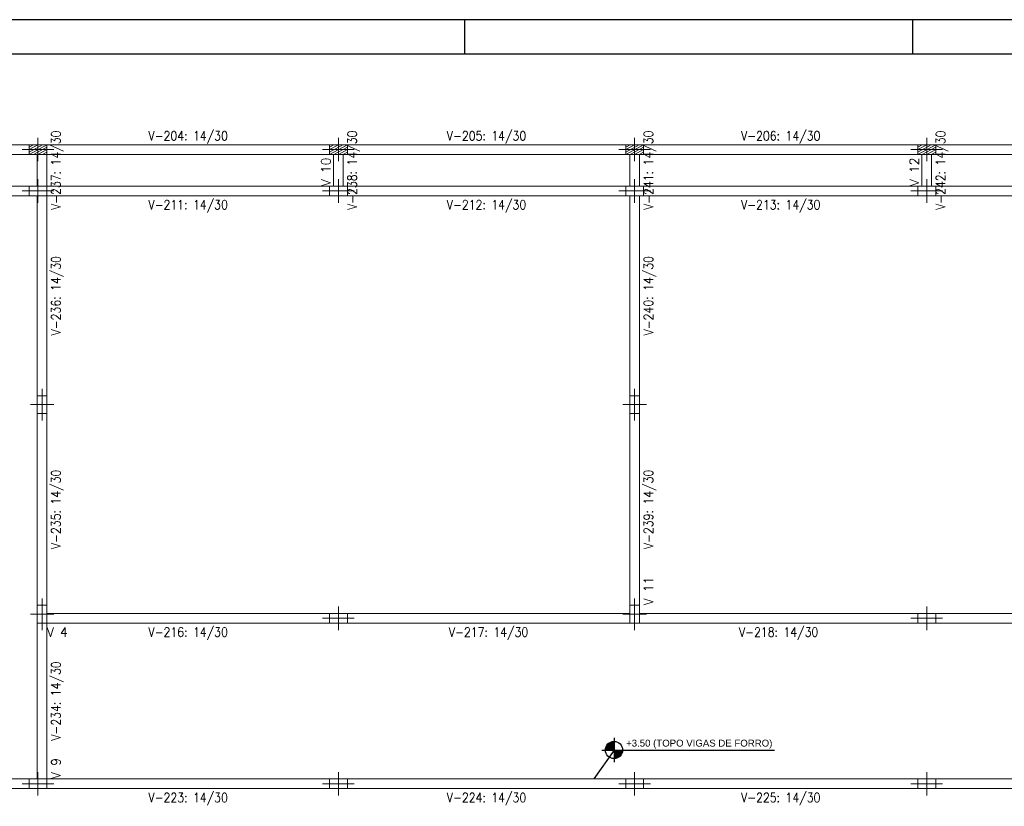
# Model space of a CAD drawing. Header units: millimetres. Extents: x -80 to 444, y 0 to 170.
# Tile 88 of 133: x 201 to 230, y 102 to 124. Entities that reach past the tile are written whole.
import ezdxf
from ezdxf.enums import TextEntityAlignment as Align

# ---------------------------------------------------------------- set-up
doc = ezdxf.new("R2010")
doc.units = ezdxf.units.MM
for name, color, linetype, lineweight in [('PILAR_EIXOS', 1, 'Continuous', 0), ('PILAR_HACH', 4, 'Continuous', 0), ('PILAR_RET', 2, 'Continuous', 9), ('VIG_DIM_VIGAS', 3, 'Continuous', 15), ('VIG_FACES', 5, 'Continuous', 9), ('VIG_REF_VIGAS', 3, 'Continuous', 0)]:
    doc.layers.add(name, color=color, linetype=linetype, lineweight=lineweight)
doc.styles.add('CYPETXT', font='romans', dxfattribs={"height": 0.2})
doc.styles.get("Standard").update_dxf_attribs({"font": 'arial.ttf'})

# ---------------------------------------------------------------- blocks, each defined once
blk = doc.blocks.new('EIXOS_DO_PILAR')
at = {"layer": 'PILAR_EIXOS'}
for p, q in [((0, -0.5), (0, 0.5)), ((-0.5, 0), (0.5, 0))]:
    blk.add_line(p, q, dxfattribs=at)
blk = doc.blocks.new('786921093-RAYADO_P70')
at = {"layer": 'PILAR_HACH'}
for p, q in [((-0.0026, -0.0014), (0.0026, 0.0014)), ((-0.0026, -0.0007), (0.0013, 0.0014)), ((-0.0026, 0), (0, 0.0014)), ((-0.0026, 0.0007), (-0.0013, 0.0014)), ((-0.0013, -0.0014), (0.0026, 0.0007)), ((0, -0.0014), (0.0026, 0)), ((0.0013, -0.0014), (0.0026, -0.0007))]:
    blk.add_line(p, q, dxfattribs=at)
blk = doc.blocks.new('786921093-RAYADO_P71')
at = {"layer": 'PILAR_HACH'}
for p, q in [((-0.0026, -0.0014), (0.0026, 0.0014)), ((-0.0026, -0.0007), (0.0013, 0.0014)), ((-0.0026, 0), (0, 0.0014)), ((-0.0026, 0.0007), (-0.0013, 0.0014)), ((-0.0013, -0.0014), (0.0026, 0.0007)), ((0, -0.0014), (0.0026, 0)), ((0.0013, -0.0014), (0.0026, -0.0007))]:
    blk.add_line(p, q, dxfattribs=at)
blk = doc.blocks.new('786921093-RAYADO_P72')
at = {"layer": 'PILAR_HACH'}
for p, q in [((-0.0026, -0.0014), (0.0026, 0.0014)), ((-0.0026, -0.0007), (0.0013, 0.0014)), ((-0.0026, 0), (0, 0.0014)), ((-0.0026, 0.0007), (-0.0013, 0.0014)), ((-0.0013, -0.0014), (0.0026, 0.0007)), ((0, -0.0014), (0.0026, 0)), ((0.0013, -0.0014), (0.0026, -0.0007))]:
    blk.add_line(p, q, dxfattribs=at)
blk = doc.blocks.new('786921093-RAYADO_P73')
at = {"layer": 'PILAR_HACH'}
for p, q in [((-0.0026, -0.0014), (0.0026, 0.0014)), ((-0.0026, -0.0007), (0.0013, 0.0014)), ((-0.0026, 0), (0, 0.0014)), ((-0.0026, 0.0007), (-0.0013, 0.0014)), ((-0.0013, -0.0014), (0.0026, 0.0007)), ((0, -0.0014), (0.0026, 0)), ((0.0013, -0.0014), (0.0026, -0.0007))]:
    blk.add_line(p, q, dxfattribs=at)

msp = doc.modelspace()

# ---------------------------------------------------------------- hatches: boundary and pattern name
h = msp.add_hatch(color=1)
h.dxf.hatch_style = 1
h.paths.add_polyline_path([(218.4294, 103.2089), (218.4294, 103.4589, 0.4142136), (218.1794, 103.2089)])
h = msp.add_hatch(color=1)
h.dxf.hatch_style = 1
h.paths.add_polyline_path([(218.4294, 102.9589, 0.4142136), (218.6794, 103.2089), (218.4294, 103.2089)])

# ---------------------------------------------------------------- linework, layer by layer
at = {"color": 1}
for p, q in [((214.1, 123.4), (214.1, 124.4)), ((227.1, 123.4), (227.1, 124.4))]:
    msp.add_line(p, q, dxfattribs=at)
at = {"color": 2}
for p, q in [((218.4294, 103.5589), (218.4294, 102.8589)), ((218.4294, 103.2089), (217.8424, 102.3705)), ((218.0794, 103.2089), (223.0824, 103.2089))]:
    msp.add_line(p, q, dxfattribs=at)
msp.add_lwpolyline([(180, 124.4), (180, 65), (264.1, 65), (264.1, 124.4)], close=True, dxfattribs=at)
at = {"color": 6}
msp.add_lwpolyline([(182.5, 123.4), (182.5, 66), (263.1, 66), (263.1, 123.4)], close=True, dxfattribs=at)
at = {"color": 2}
msp.add_circle((218.4294, 103.2089), 0.25, dxfattribs=at)
at = {"layer": 'PILAR_RET'}
for points in [[(201.4478, 120.4905), (201.9678, 120.4905), (201.9678, 120.7705), (201.4478, 120.7705), (201.4478, 120.4905)], [(210.1678, 120.4905), (210.6878, 120.4905), (210.6878, 120.7705), (210.1678, 120.7705), (210.1678, 120.4905)], [(218.7678, 120.4905), (219.2878, 120.4905), (219.2878, 120.7705), (218.7678, 120.7705), (218.7678, 120.4905)], [(227.2478, 120.4905), (227.7678, 120.4905), (227.7678, 120.7705), (227.2478, 120.7705), (227.2478, 120.4905)], [(201.4478, 119.2905), (201.9678, 119.2905), (201.9678, 119.5705), (201.4478, 119.5705), (201.4478, 119.2905)], [(210.1678, 119.2905), (210.6878, 119.2905), (210.6878, 119.5705), (210.1678, 119.5705), (210.1678, 119.2905)], [(218.7678, 119.2905), (219.2878, 119.2905), (219.2878, 119.5705), (218.7678, 119.5705), (218.7678, 119.2905)], [(227.2478, 119.2905), (227.7678, 119.2905), (227.7678, 119.5705), (227.2478, 119.5705), (227.2478, 119.2905)], [(201.6878, 112.9705), (201.9678, 112.9705), (201.9678, 113.4905), (201.6878, 113.4905), (201.6878, 112.9705)], [(218.8878, 112.9705), (219.1678, 112.9705), (219.1678, 113.4905), (218.8878, 113.4905), (218.8878, 112.9705)], [(201.6878, 106.8905), (201.9678, 106.8905), (201.9678, 107.4105), (201.6878, 107.4105), (201.6878, 106.8905)], [(218.8878, 106.8905), (219.1678, 106.8905), (219.1678, 107.4105), (218.8878, 107.4105), (218.8878, 106.8905)], [(210.1678, 106.8905), (210.6878, 106.8905), (210.6878, 107.1705), (210.1678, 107.1705), (210.1678, 106.8905)], [(227.2478, 106.8905), (227.7678, 106.8905), (227.7678, 107.1705), (227.2478, 107.1705), (227.2478, 106.8905)], [(201.4478, 102.0905), (201.9678, 102.0905), (201.9678, 102.3705), (201.4478, 102.3705), (201.4478, 102.0905)], [(210.1678, 102.0905), (210.6878, 102.0905), (210.6878, 102.3705), (210.1678, 102.3705), (210.1678, 102.0905)], [(218.7678, 102.0905), (219.2878, 102.0905), (219.2878, 102.3705), (218.7678, 102.3705), (218.7678, 102.0905)], [(227.2478, 102.0905), (227.7678, 102.0905), (227.7678, 102.3705), (227.2478, 102.3705), (227.2478, 102.0905)]]:
    msp.add_lwpolyline(points, close=True, dxfattribs=at)
at = {"layer": 'VIG_FACES'}
for p, q in [((195.8878, 120.7705), (201.4478, 120.7705)), ((201.9678, 120.7705), (210.1678, 120.7705)), ((210.6878, 120.7705), (218.7678, 120.7705)), ((219.2878, 120.7705), (227.2478, 120.7705)), ((227.7678, 120.7705), (235.8478, 120.7705)), ((195.8878, 120.4905), (201.4478, 120.4905)), ((201.6878, 119.5705), (201.6878, 120.4905)), ((201.9678, 120.4905), (210.1678, 120.4905)), ((201.9678, 119.5705), (201.9678, 120.4905)), ((210.2878, 119.5705), (210.2878, 120.4905)), ((210.5678, 119.5705), (210.5678, 120.4905)), ((210.6878, 120.4905), (218.7678, 120.4905)), ((218.8878, 119.5705), (218.8878, 120.4905)), ((219.1678, 119.5705), (219.1678, 120.4905)), ((219.2878, 120.4905), (227.2478, 120.4905)), ((227.3678, 119.5705), (227.3678, 120.4905)), ((227.6478, 119.5705), (227.6478, 120.4905)), ((227.7678, 120.4905), (235.8478, 120.4905)), ((195.8878, 119.5705), (201.4478, 119.5705)), ((201.9678, 119.5705), (210.1678, 119.5705)), ((210.6878, 119.5705), (218.7678, 119.5705)), ((219.2878, 119.5705), (227.2478, 119.5705)), ((227.7678, 119.5705), (235.8478, 119.5705)), ((195.8878, 119.2905), (201.4478, 119.2905)), ((201.6878, 113.4905), (201.6878, 119.2905)), ((201.9678, 119.2905), (210.1678, 119.2905)), ((201.9678, 113.4905), (201.9678, 119.2905)), ((210.6878, 119.2905), (218.7678, 119.2905)), ((218.8878, 113.4905), (218.8878, 119.2905)), ((219.1678, 113.4905), (219.1678, 119.2905)), ((219.2878, 119.2905), (227.2478, 119.2905)), ((227.7678, 119.2905), (235.8478, 119.2905)), ((201.6878, 107.4105), (201.6878, 112.9705)), ((201.9678, 107.4105), (201.9678, 112.9705)), ((218.8878, 107.4105), (218.8878, 112.9705)), ((219.1678, 107.4105), (219.1678, 112.9705)), ((201.9678, 107.1705), (210.1678, 107.1705)), ((210.6878, 107.1705), (218.8878, 107.1705)), ((219.1678, 107.1705), (227.2478, 107.1705)), ((227.7678, 107.1705), (236.0878, 107.1705)), ((201.6878, 102.3705), (201.6878, 106.8905)), ((201.9678, 102.3705), (201.9678, 106.8905)), ((201.9678, 106.8905), (210.1678, 106.8905)), ((210.6878, 106.8905), (218.8878, 106.8905)), ((219.1678, 106.8905), (227.2478, 106.8905)), ((227.7678, 106.8905), (236.0878, 106.8905)), ((195.8878, 102.3705), (201.4478, 102.3705)), ((201.9678, 102.3705), (210.1678, 102.3705)), ((210.6878, 102.3705), (218.7678, 102.3705)), ((219.2878, 102.3705), (227.2478, 102.3705)), ((227.7678, 102.3705), (235.8478, 102.3705)), ((195.8878, 102.0905), (201.4478, 102.0905)), ((201.9678, 102.0905), (210.1678, 102.0905)), ((210.6878, 102.0905), (218.7678, 102.0905)), ((219.2878, 102.0905), (227.2478, 102.0905)), ((227.7678, 102.0905), (235.8478, 102.0905))]:
    msp.add_line(p, q, dxfattribs=at)

# ---------------------------------------------------------------- block references
at = {"layer": 'PILAR_EIXOS', "zscale": 2}
for p, xscale, yscale in [((201.7078, 120.6305), 0.92, 0.68), ((210.4278, 120.6305), 0.92, 0.68), ((219.0278, 120.6305), 0.92, 0.68), ((227.5078, 120.6305), 0.92, 0.68), ((201.7078, 119.4305), 0.92, 0.68), ((210.4278, 119.4305), 0.92, 0.68), ((219.0278, 119.4305), 0.92, 0.68), ((227.5078, 119.4305), 0.92, 0.68), ((201.8278, 113.2305), 0.68, 0.92), ((219.0278, 113.2305), 0.68, 0.92), ((201.8278, 107.1505), 0.68, 0.92), ((219.0278, 107.1505), 0.68, 0.92), ((210.4278, 107.0305), 0.92, 0.68), ((227.5078, 107.0305), 0.92, 0.68), ((201.7078, 102.2305), 0.92, 0.68), ((210.4278, 102.2305), 0.92, 0.68), ((219.0278, 102.2305), 0.92, 0.68), ((227.5078, 102.2305), 0.92, 0.68)]:
    msp.add_blockref('EIXOS_DO_PILAR', p, dxfattribs=dict(at, xscale=xscale, yscale=yscale))
at = {"layer": 'PILAR_HACH', "xscale": 100, "yscale": 100, "zscale": 100}
for name, p in [('786921093-RAYADO_P70', (201.7078, 120.6305)), ('786921093-RAYADO_P71', (210.4278, 120.6305)), ('786921093-RAYADO_P72', (219.0278, 120.6305)), ('786921093-RAYADO_P73', (227.5078, 120.6305))]:
    msp.add_blockref(name, p, dxfattribs=at)

# ---------------------------------------------------------------- texts
at = {"color": 2}
msp.add_text('+3.50 (TOPO VIGAS DE FORRO)', height=0.2, dxfattribs=at).set_placement((218.7794, 103.3089))
at = {"layer": 'VIG_DIM_VIGAS', "style": 'CYPETXT', "width": 0.775385}
for s, p, p2 in [('V-204: 14/30', (204.9158, 120.8972), (207.2198, 120.8972)), ('V-205: 14/30', (213.5758, 120.8972), (215.8798, 120.8972)), ('V-206: 14/30', (222.1158, 120.8972), (224.4198, 120.8972)), ('V-211: 14/30', (204.9158, 118.8972), (207.2198, 118.8972)), ('V-212: 14/30', (213.5758, 118.8972), (215.8798, 118.8972)), ('V-213: 14/30', (222.1158, 118.8972), (224.4198, 118.8972)), ('V-216: 14/30', (204.9158, 106.4972), (207.2198, 106.4972)), ('V-217: 14/30', (213.6358, 106.4972), (215.9398, 106.4972)), ('V-218: 14/30', (222.0558, 106.4972), (224.3598, 106.4972)), ('V-223: 14/30', (204.9158, 101.6972), (207.2198, 101.6972)), ('V-224: 14/30', (213.5758, 101.6972), (215.8798, 101.6972)), ('V-225: 14/30', (222.1158, 101.6972), (224.4198, 101.6972))]:
    msp.add_text(s, height=0.266667, dxfattribs=at).set_placement(p, p2, align=Align.FIT)
for s, p, p2 in [('V-237: 14/30', (202.3611, 118.8785), (202.3611, 121.1825)), ('V-238: 14/30', (210.9611, 118.8785), (210.9611, 121.1825)), ('V-241: 14/30', (219.5611, 118.8785), (219.5611, 121.1825)), ('V-242: 14/30', (228.0411, 118.8785), (228.0411, 121.1825)), ('V-236: 14/30', (202.3611, 115.2385), (202.3611, 117.5425)), ('V-240: 14/30', (219.5611, 115.2385), (219.5611, 117.5425)), ('V-235: 14/30', (202.3611, 109.0385), (202.3611, 111.3425)), ('V-239: 14/30', (219.5611, 109.0385), (219.5611, 111.3425)), ('V-234: 14/30', (202.3611, 103.4785), (202.3611, 105.7825))]:
    msp.add_text(s, height=0.266667, rotation=90, dxfattribs=at).set_placement(p, p2, align=Align.FIT)
at = {"layer": 'VIG_REF_VIGAS', "style": 'CYPETXT'}
for s, width, p, p2 in [('V 10', 0.857961, (210.1987, 119.5705), (210.1987, 120.3985)), ('V 12', 0.857961, (227.2787, 119.5705), (227.2787, 120.3985)), ('V 11', 0.9315, (219.5611, 107.4105), (219.5611, 108.2385)), ('V 9', 0.864818, (202.3611, 102.3705), (202.3611, 102.9745))]:
    msp.add_text(s, height=0.26667, rotation=90, dxfattribs=dict(at, width=width)).set_placement(p, p2, align=Align.FIT)
at = {"layer": 'VIG_REF_VIGAS', "style": 'CYPETXT', "width": 0.834474}
msp.add_text('V 4', height=0.26667, dxfattribs=at).set_placement((201.9678, 106.4972), (202.5718, 106.4972), align=Align.FIT)

doc.saveas('drawing.dxf')
